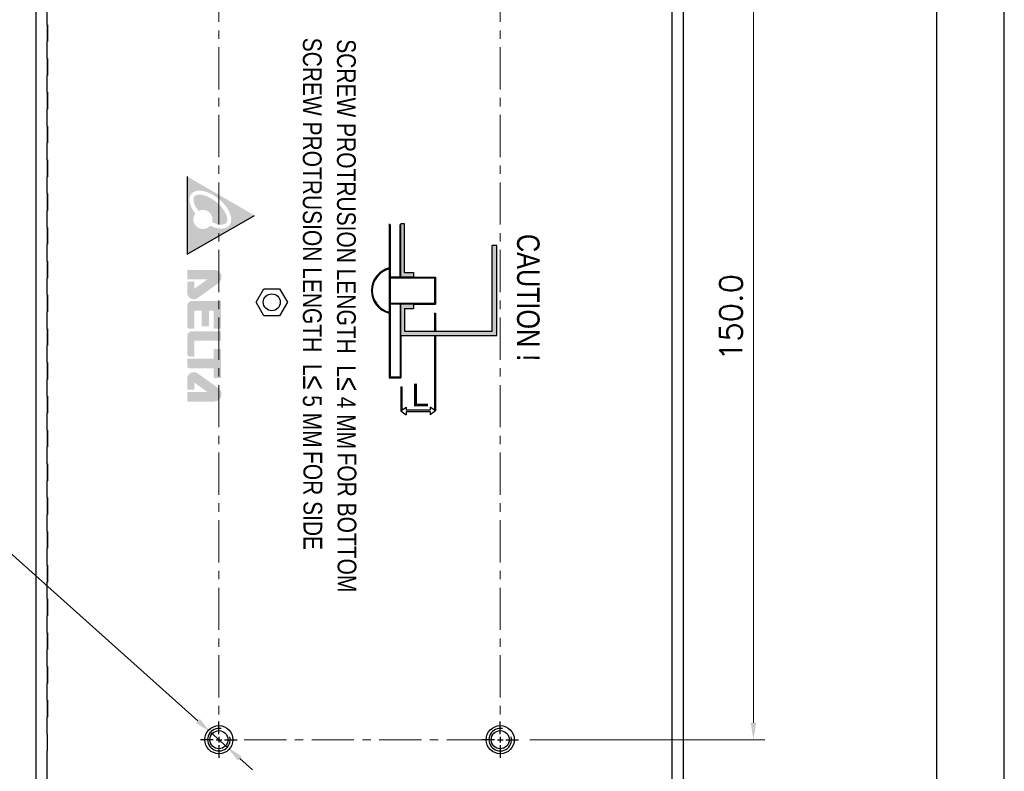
# Model space of a CAD drawing. Header units: inches. Extents: x 0 to 5108, y 0 to 2887.
# Tile 8 of 9: x 341 to 516, y 103 to 237. Entities that reach past the tile are written whole.
import ezdxf

# ---------------------------------------------------------------- set-up
doc = ezdxf.new("R2010")
doc.units = ezdxf.units.IN
doc.header["$MEASUREMENT"] = 0
doc.linetypes.add('CENTER', pattern=[0.6, 0.375, -0.075, 0.075, -0.075])
doc.linetypes.add('CENTER2', pattern=[28.574999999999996, 19.05, -3.174999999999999, 3.174999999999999, -3.174999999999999])
doc.layers.add('Center', color=1, linetype='CENTER2', lineweight=9)
doc.layers.add('Dimension', color=2, linetype='Continuous', lineweight=9)
doc.styles.add('arial', font='arial.ttf', dxfattribs={"height": 5})
doc.styles.add('ROMANS', font='romans')
doc.dimstyles.new('yutana', dxfattribs={"dimscale": 2, "dimtxt": 2, "dimasz": 1.5, "dimexe": 1, "dimexo": 1, "dimgap": 1, "dimtad": 1, "dimdec": 1, "dimzin": 0, "dimdsep": 46, "dimtxsty": 'ROMANS', "dimcen": 0, "dimadec": 0, "dimazin": 0, "dimtp": 0.01, "dimtm": 0.01, "dimtfac": 1, "dimtdec": 1, "dimtmove": 0, "dimatfit": 3, "dimfxl": 1, "dimtolj": 1, "dimtzin": 0, "dimlwd": 0, "dimlwe": 0, "dimarcsym": 0})

# ---------------------------------------------------------------- blocks, each defined once
blk = doc.blocks.new('*D2')
at = {"color": 0, "lineweight": 0}
for p, q in [((306.8088059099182, 143.6058698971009), (337.5707106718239, 143.6058698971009)), ((337.5707106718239, 143.6058698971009), (372.7006717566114, 112.1381564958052)), ((377.9147313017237, 107.4676551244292), (374.9352687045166, 110.1365130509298)), ((380.149328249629, 105.4660116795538), (382.3839251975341, 103.4643682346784))]:
    blk.add_line(p, q, dxfattribs=at)
at = {"color": 0}
for points in [[(373.034278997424, 112.510589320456), (372.3670645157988, 111.7657236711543), (374.9352687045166, 110.1365130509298)], [(380.4829354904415, 105.8384445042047), (379.8157210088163, 105.0935788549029), (377.9147313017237, 107.4676551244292)]]:
    blk.add_solid(points, dxfattribs=at)
at = {"layer": 'Defpoints', "color": 0}
for p in [(374.9352687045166, 110.1365130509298), (377.9147313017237, 107.4676551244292)]:
    blk.add_point(p, dxfattribs=at)
at = {"color": 0, "insert": (321.1897582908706, 147.6058698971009), "char_height": 4, "attachment_point": 5, "style": 'ROMANS'}
blk.add_mtext('\\A1;4-M4x0.7', dxfattribs=at)
blk = doc.blocks.new('*D13')
at = {"layer": 'Defpoints', "color": 0}
for p in [(429.6750000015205, 258.8020840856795), (471.4250000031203, 258.8020840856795), (429.6750000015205, 108.8020840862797)]:
    blk.add_point(p, dxfattribs=at)
at = {"layer": 'Dimension', "color": 0, "lineweight": 0}
for p, q in [((431.6750000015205, 258.8020840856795), (473.4250000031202, 258.8020840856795)), ((471.4250000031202, 111.8020840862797), (471.4250000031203, 255.8020840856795)), ((431.6750000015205, 108.8020840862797), (473.4250000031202, 108.8020840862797))]:
    blk.add_line(p, q, dxfattribs=at)
at = {"layer": 'Dimension', "color": 0}
for points in [[(470.9250000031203, 255.8020840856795), (471.9250000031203, 255.8020840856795), (471.4250000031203, 258.8020840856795)], [(470.9250000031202, 111.8020840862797), (471.9250000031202, 111.8020840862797), (471.4250000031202, 108.8020840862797)]]:
    blk.add_solid(points, dxfattribs=at)
at = {"layer": 'Dimension', "color": 0, "insert": (467.4250000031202, 183.8020840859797), "char_height": 4, "attachment_point": 5, "rotation": 90, "style": 'ROMANS'}
blk.add_mtext('\\A1;150.0', dxfattribs=at)

msp = doc.modelspace()

# ---------------------------------------------------------------- hatches: boundary and pattern name
h = msp.add_hatch(color=256)
h.dxf.hatch_style = 1
h.paths.add_polyline_path([(382.7482206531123, 201.9378335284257), (370.796653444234, 208.8380740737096), (370.7966534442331, 195.0375929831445)])
edge = h.paths.add_edge_path(flags=16)
edge.add_arc((373.591971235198, 201.2223634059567), 1.700408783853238, 142.4654100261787, 180.0000000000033, ccw=False)
edge.add_ellipse((374.9199230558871, 202.9599331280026), major_axis=(3.37095474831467, -2.810774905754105), ratio=0.5515404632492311, start_angle=-50.94002220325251, end_angle=234.5117518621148, ccw=False)
edge.add_arc((373.591971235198, 201.2223634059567), 1.700408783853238, -180, -40.650069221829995, ccw=False)
h = msp.add_hatch(color=256)
h.dxf.hatch_style = 1
edge = h.paths.add_edge_path()
edge.add_spline(control_points=[(375.2220759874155, 200.7384744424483), (375.7059661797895, 200.5064822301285), (376.1787439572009, 200.3647728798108), (376.8431966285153, 200.2863442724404), (377.0752721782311, 200.2977314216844), (377.437297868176, 200.3769035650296), (377.565533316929, 200.4417109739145), (377.6909712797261, 200.5437801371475), (377.7199152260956, 200.5724616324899), (377.7458741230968, 200.6035940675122), (377.8015427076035, 200.6703572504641), (377.84496158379, 200.7487951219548), (377.9075499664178, 200.9557634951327), (377.9252967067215, 201.0849458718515), (377.9138911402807, 201.3956988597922), (377.884355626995, 201.5765350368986), (377.7123371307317, 202.1604716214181), (377.4868168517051, 202.6097854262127), (376.8441950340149, 203.49777982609), (376.4288418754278, 203.9361824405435), (375.5042487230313, 204.6934253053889), (374.9955784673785, 205.0117538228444), (374.010737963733, 205.4579908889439), (373.5352610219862, 205.5840620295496), (372.8966944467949, 205.6321163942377), (372.6837630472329, 205.6114676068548), (372.3552272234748, 205.5223103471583), (372.2406489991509, 205.4569667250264), (372.0729777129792, 205.3059920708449), (372.0141497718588, 205.2186408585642), (371.9296518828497, 204.9684948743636), (371.9077282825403, 204.8028465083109), (371.9429741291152, 204.3903341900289), (372.0008896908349, 204.1455384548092), (372.2095133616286, 203.6153104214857), (372.3597241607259, 203.3303142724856), (372.6230833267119, 202.9353946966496), (372.701256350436, 202.8268265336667), (372.7846674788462, 202.7189096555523)], knot_values=[5.142122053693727, 5.142122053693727, 5.142122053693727, 5.142122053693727, 5.580800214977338, 5.580800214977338, 5.878382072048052, 5.878382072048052, 6.175963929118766, 6.175963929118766, 6.283185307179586, 6.283185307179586, 6.283185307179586, 6.513120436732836, 6.513120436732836, 6.743055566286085, 6.743055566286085, 6.972990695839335, 6.972990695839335, 7.421469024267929, 7.421469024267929, 7.869947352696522, 7.869947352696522, 8.318425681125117, 8.318425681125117, 8.76690400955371, 8.76690400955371, 9.056295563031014, 9.056295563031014, 9.34568711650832, 9.34568711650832, 9.635078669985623, 9.635078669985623, 9.924470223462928, 9.924470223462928, 10.21386177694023, 10.21386177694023, 10.50325333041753, 10.50325333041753, 10.61274190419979, 10.61274190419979, 10.61274190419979, 10.61274190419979], degree=3, periodic=0)
edge.add_arc((373.591971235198, 201.2223634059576), 1.700408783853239, -2.5977442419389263e-11, 118.3444017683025, ccw=False)
edge.add_arc((373.591971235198, 201.2223634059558), 1.700408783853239, -16.533274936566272, 2.5977442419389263e-11, ccw=False)
for points in [[(409.4309909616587, 191.7768958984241), (411.0309909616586, 191.7768958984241), (411.0309909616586, 190.9768958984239), (408.7909909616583, 190.9768958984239), (408.7909909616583, 200.46409407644), (409.4309909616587, 200.46409407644)], [(424.9989909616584, 181.376895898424), (424.9989909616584, 196.5768958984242), (425.7989909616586, 196.5768958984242), (425.7989909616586, 180.5768958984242), (414.7349253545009, 180.5768958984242), (408.7909909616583, 180.5768958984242), (408.7909909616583, 186.1768958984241), (411.0309909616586, 186.1768958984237), (411.0309909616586, 185.3768958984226), (409.4309909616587, 185.376895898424), (409.4309909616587, 181.376895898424)]]:
    msp.add_hatch(color=256).paths.add_polyline_path(points)
h = msp.add_hatch(color=256)
h.paths.add_polyline_path([(370.7975823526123, 192.2629973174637), (370.7975823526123, 190.5514993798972), (374.3667445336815, 190.5514993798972), (372.0812053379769, 188.910462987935), (372.0812053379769, 190.1580524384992), (370.7975823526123, 190.1580524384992), (370.7975823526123, 188.2203215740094, 0.6105006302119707), (372.6653052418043, 187.2607795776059), (376.355781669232, 189.9105731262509, 0.7283703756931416), (375.5976453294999, 192.2629973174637)])
h.paths.add_polyline_path([(370.7975823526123, 182.2399159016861, 0.4142135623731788), (371.2402110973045, 181.7972871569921), (372.0812053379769, 181.7972871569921), (372.0812053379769, 185.0235586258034), (373.3648292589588, 185.0235586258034), (373.3648292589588, 182.225161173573), (374.6484522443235, 182.225161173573), (374.6484522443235, 185.0235586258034), (375.5042012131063, 185.0235586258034), (375.5042012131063, 181.7972871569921), (376.787824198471, 181.7972871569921), (376.787824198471, 186.735056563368), (371.6533313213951, 186.735056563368, 0.4142135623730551), (370.7975823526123, 185.8793075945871)])
h.paths.add_polyline_path([(372.0812053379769, 179.6579152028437), (376.787824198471, 179.6579152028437), (376.787824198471, 181.3694122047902), (371.6520658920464, 181.3694122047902, 0.413780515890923), (370.7975823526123, 180.5136641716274), (370.7975823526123, 177.3021464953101, 0.4142135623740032), (371.2402110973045, 176.8595177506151), (372.0812053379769, 176.8595177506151)])
h.paths.add_polyline_path([(375.5042012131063, 174.7545719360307), (375.5042012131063, 173.0430739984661), (376.787824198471, 173.0430739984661), (376.787824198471, 178.1775678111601), (375.5042012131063, 178.1775678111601), (375.5042012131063, 176.4660698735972), (370.7975823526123, 176.4660698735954), (370.7975823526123, 175.1972006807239, 0.4142135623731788), (371.2402110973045, 174.7545719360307)])
h.paths.add_polyline_path([(374.3667445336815, 170.5840259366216), (370.7975823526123, 170.5840259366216), (370.7975823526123, 168.8725279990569), (375.5976453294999, 168.8725279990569, 0.7283703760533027), (376.3557816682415, 171.2249521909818), (372.6653052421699, 173.8747457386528, 0.6105006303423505), (370.7975823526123, 172.9152037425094), (370.7975823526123, 170.9774738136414), (372.0812053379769, 170.9774738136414), (372.0812053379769, 172.2250623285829)])

# ---------------------------------------------------------------- linework, layer by layer
for p, q in [((343.9250000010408, 291.3020840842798), (343.9250000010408, 76.30208408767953)), ((343.9250000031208, 291.3020840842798), (343.9250000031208, 76.30208408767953)), ((458.9250000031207, 291.3020840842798), (458.9250000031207, 76.30208408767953)), ((458.9250000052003, 291.3020840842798), (458.9250000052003, 76.30208408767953)), ((343.9250000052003, 287.3020840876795), (343.9250000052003, 78.80208408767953)), ((458.9250000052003, 287.3020840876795), (458.9250000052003, 78.80208408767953)), ((345.9250000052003, 235.8020840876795), (345.9250000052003, 238.8020840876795)), ((456.9250000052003, 238.8020840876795), (456.9250000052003, 235.8020840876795)), ((345.9250000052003, 235.8020840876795), (345.9250000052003, 232.8020840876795)), ((346.0250000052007, 232.8020840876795), (346.0250000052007, 235.8020840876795)), ((456.9250000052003, 235.8020840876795), (456.9250000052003, 232.8020840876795)), ((345.9250000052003, 229.8020840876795), (345.9250000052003, 232.8020840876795)), ((456.9250000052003, 232.8020840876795), (456.9250000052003, 229.8020840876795)), ((345.9250000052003, 229.8020840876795), (345.9250000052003, 226.8020840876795)), ((346.0250000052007, 226.8020840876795), (346.0250000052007, 229.8020840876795)), ((456.9250000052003, 229.8020840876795), (456.9250000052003, 226.8020840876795)), ((345.9250000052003, 223.8020840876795), (345.9250000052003, 226.8020840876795)), ((456.9250000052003, 226.8020840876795), (456.9250000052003, 223.8020840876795)), ((345.9250000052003, 223.8020840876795), (345.9250000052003, 220.8020840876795)), ((346.0250000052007, 220.8020840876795), (346.0250000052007, 223.8020840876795)), ((456.9250000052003, 223.8020840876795), (456.9250000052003, 220.8020840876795)), ((345.9250000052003, 217.8020840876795), (345.9250000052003, 220.8020840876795)), ((456.9250000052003, 220.8020840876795), (456.9250000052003, 217.8020840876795)), ((345.9250000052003, 217.8020840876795), (345.9250000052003, 214.8020840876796)), ((346.0250000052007, 214.8020840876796), (346.0250000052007, 217.8020840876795)), ((456.9250000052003, 217.8020840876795), (456.9250000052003, 214.8020840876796)), ((345.9250000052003, 211.8020840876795), (345.9250000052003, 214.8020840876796)), ((456.9250000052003, 214.8020840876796), (456.9250000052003, 211.8020840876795)), ((345.9250000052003, 211.8020840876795), (345.9250000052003, 208.8020840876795)), ((346.0250000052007, 208.8020840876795), (346.0250000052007, 211.8020840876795)), ((456.9250000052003, 211.8020840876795), (456.9250000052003, 208.8020840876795)), ((345.9250000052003, 205.8020840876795), (345.9250000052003, 208.8020840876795)), ((370.7966534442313, 208.8380740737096), (370.7966534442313, 195.0375929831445)), ((456.9250000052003, 208.8020840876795), (456.9250000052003, 205.8020840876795)), ((345.9250000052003, 205.8020840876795), (345.9250000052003, 202.8020840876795)), ((346.0250000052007, 202.8020840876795), (346.0250000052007, 205.8020840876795)), ((456.9250000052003, 205.8020840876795), (456.9250000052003, 202.8020840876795)), ((345.9250000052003, 199.8020840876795), (345.9250000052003, 202.8020840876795)), ((370.7966534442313, 195.0375929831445), (382.7482206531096, 201.9378335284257)), ((456.9250000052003, 202.8020840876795), (456.9250000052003, 199.8020840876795)), ((345.9250000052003, 199.8020840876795), (345.9250000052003, 196.8020840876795)), ((346.0250000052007, 196.8020840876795), (346.0250000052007, 199.8020840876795)), ((406.710990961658, 200.46409407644), (406.710990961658, 192.5922694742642)), ((406.8709909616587, 200.3040940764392), (406.8709909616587, 173.2580825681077)), ((408.6309909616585, 190.9768958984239), (408.6309909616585, 200.3040940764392)), ((409.4309909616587, 200.46409407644), (408.7909909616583, 200.46409407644)), ((408.7909909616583, 190.9768958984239), (408.7909909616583, 200.46409407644)), ((409.4309909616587, 191.7768958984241), (409.4309909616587, 200.46409407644)), ((456.9250000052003, 199.8020840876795), (456.9250000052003, 196.8020840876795)), ((345.9250000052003, 193.8020840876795), (345.9250000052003, 196.8020840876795)), ((425.7989909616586, 196.5768958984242), (424.9989909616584, 196.5768958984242)), ((424.9989909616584, 181.376895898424), (424.9989909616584, 196.5768958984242)), ((425.7989909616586, 180.5768958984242), (425.7989909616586, 196.5768958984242)), ((456.9250000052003, 196.8020840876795), (456.9250000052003, 193.8020840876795)), ((345.9250000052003, 193.8020840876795), (345.9250000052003, 190.8020840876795)), ((346.0250000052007, 190.8020840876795), (346.0250000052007, 193.8020840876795)), ((456.9250000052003, 193.8020840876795), (456.9250000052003, 190.8020840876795)), ((345.9250000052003, 187.8020840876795), (345.9250000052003, 190.8020840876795)), ((406.710990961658, 192.4276651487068), (406.710990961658, 184.726551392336)), ((408.7909909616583, 190.9768958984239), (406.8709909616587, 190.9768958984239)), ((406.8709909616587, 190.8168958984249), (414.7349253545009, 190.8168958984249)), ((411.0309909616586, 190.9768958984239), (408.7909909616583, 190.9768958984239)), ((409.4309909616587, 191.7768958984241), (411.0309909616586, 191.7768958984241)), ((411.0309909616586, 191.7768958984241), (411.0309909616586, 190.9768958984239)), ((411.0309909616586, 190.9768958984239), (414.8949253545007, 190.9768958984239)), ((414.7349253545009, 190.8168958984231), (414.7349253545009, 186.3368958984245)), ((414.8949253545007, 190.9768958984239), (414.8949253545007, 186.1768958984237)), ((456.9250000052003, 190.8020840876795), (456.9250000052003, 187.8020840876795)), ((345.9250000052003, 187.8020840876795), (345.9250000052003, 184.8020840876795)), ((346.0250000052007, 184.8020840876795), (346.0250000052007, 187.8020840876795)), ((383.0537198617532, 186.5020840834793), (384.4393599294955, 188.9020830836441)), ((383.0537198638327, 186.5020840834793), (384.439359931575, 188.9020830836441)), ((384.4393599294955, 188.9020830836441), (387.2106400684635, 188.9020830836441)), ((384.439359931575, 188.9020830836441), (387.2106400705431, 188.9020830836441)), ((387.2106400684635, 188.9020830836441), (388.5962801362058, 186.5020840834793)), ((387.2106400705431, 188.9020830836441), (388.5962801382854, 186.5020840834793)), ((456.9250000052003, 187.8020840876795), (456.9250000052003, 184.8020840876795)), ((384.4393599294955, 184.1020850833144), (383.0537198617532, 186.5020840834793)), ((384.439359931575, 184.1020850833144), (383.0537198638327, 186.5020840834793)), ((388.5962801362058, 186.5020840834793), (387.2106400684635, 184.1020850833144)), ((388.5962801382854, 186.5020840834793), (387.2106400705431, 184.1020850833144)), ((406.8709909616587, 186.3368958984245), (414.7349253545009, 186.3368958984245)), ((408.7909909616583, 186.1768958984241), (406.8709909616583, 186.1768958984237)), ((408.6309909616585, 186.1768958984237), (408.6309909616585, 180.5768958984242)), ((408.6309909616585, 186.1768958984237), (408.6309909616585, 186.1768958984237)), ((408.7909909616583, 180.5768958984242), (408.7909909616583, 186.1768958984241)), ((411.0309909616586, 186.1768958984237), (408.7909909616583, 186.1768958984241)), ((411.0309909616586, 186.1768958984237), (411.0309909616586, 185.3768958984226)), ((411.0309909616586, 186.1768958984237), (414.8949253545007, 186.1768958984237)), ((345.9250000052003, 181.8020840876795), (345.9250000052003, 184.8020840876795)), ((387.2106400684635, 184.1020850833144), (384.4393599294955, 184.1020850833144)), ((387.2106400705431, 184.1020850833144), (384.439359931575, 184.1020850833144)), ((406.710990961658, 184.5619470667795), (406.710990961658, 173.0980825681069)), ((409.4309909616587, 185.376895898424), (409.4309909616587, 181.376895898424)), ((409.4309909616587, 185.376895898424), (411.0309909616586, 185.3768958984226)), ((414.7349253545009, 184.5768958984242), (414.7349253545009, 181.376895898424)), ((414.7349253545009, 184.5768958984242), (414.8949253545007, 184.5768958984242)), ((414.8949253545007, 184.5768958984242), (414.8949253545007, 181.376895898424)), ((456.9250000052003, 184.8020840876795), (456.9250000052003, 181.8020840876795)), ((345.9250000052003, 181.8020840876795), (345.9250000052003, 178.8020840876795)), ((346.0250000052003, 178.8020840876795), (346.0250000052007, 181.8020840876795)), ((408.6309909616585, 180.5768958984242), (408.6309909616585, 173.2580825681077)), ((408.7909909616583, 180.5768958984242), (408.7909909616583, 173.0980825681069)), ((408.7909909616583, 180.5768958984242), (408.7909909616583, 180.5768958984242)), ((408.7909909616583, 180.5768958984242), (414.7349253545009, 180.5768958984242)), ((409.4309909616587, 181.376895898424), (424.9989909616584, 181.376895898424)), ((414.7349253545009, 180.5768958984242), (414.7349253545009, 167.3149548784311)), ((414.7349253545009, 180.5768958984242), (425.7989909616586, 180.5768958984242)), ((414.8949253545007, 180.5768958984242), (414.8949253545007, 167.198290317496)), ((456.9250000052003, 181.8020840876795), (456.9250000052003, 178.8020840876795)), ((345.9250000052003, 175.8020840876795), (345.9250000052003, 178.8020840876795)), ((456.9250000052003, 178.8020840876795), (456.9250000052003, 175.8020840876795)), ((345.9250000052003, 175.8020840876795), (345.9250000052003, 172.8020840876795)), ((346.0250000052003, 172.8020840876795), (346.0250000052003, 175.8020840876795)), ((456.9250000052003, 175.8020840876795), (456.9250000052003, 172.8020840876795)), ((406.8709909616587, 173.2580825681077), (408.6309909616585, 173.2580825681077)), ((345.9250000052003, 169.8020840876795), (345.9250000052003, 172.8020840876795)), ((406.710990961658, 173.0980825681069), (408.7909909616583, 173.0980825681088)), ((408.7909909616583, 171.498082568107), (408.7909909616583, 167.1982903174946)), ((408.7909909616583, 171.498082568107), (408.9509909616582, 171.498082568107)), ((408.9509909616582, 171.4980825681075), (408.9509909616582, 167.3149548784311)), ((456.9250000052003, 172.8020840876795), (456.9250000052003, 169.8020840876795)), ((345.9250000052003, 169.8020840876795), (345.9250000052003, 166.8020840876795)), ((346.0250000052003, 166.8020840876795), (346.0250000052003, 169.8020840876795)), ((456.9250000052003, 169.8020840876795), (456.9250000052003, 166.8020840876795)), ((345.9250000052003, 163.8020840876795), (345.9250000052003, 166.8020840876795)), ((408.7909909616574, 167.198290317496), (409.7384600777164, 167.889140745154)), ((408.7909909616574, 167.198290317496), (409.7384600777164, 166.5074398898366)), ((409.7384600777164, 167.889140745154), (409.7384600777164, 167.3582903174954)), ((413.9474562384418, 167.3582903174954), (409.7384600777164, 167.3582903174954)), ((409.7384600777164, 167.0382903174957), (409.7384600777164, 166.5074398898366)), ((413.9474562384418, 167.0382903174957), (409.7384600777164, 167.0382903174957)), ((413.9474562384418, 167.889140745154), (413.9474562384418, 167.3582903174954)), ((414.8949253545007, 167.198290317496), (413.9474562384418, 167.889140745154)), ((414.8949253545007, 167.198290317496), (413.9474562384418, 166.5074398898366)), ((413.9474562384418, 167.0382903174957), (413.9474562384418, 166.5074398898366)), ((456.9250000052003, 166.8020840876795), (456.9250000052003, 163.8020840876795)), ((345.9250000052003, 163.8020840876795), (345.9250000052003, 160.8020840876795)), ((346.0250000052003, 160.8020840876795), (346.0250000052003, 163.8020840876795)), ((456.9250000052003, 163.8020840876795), (456.9250000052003, 160.8020840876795)), ((345.9250000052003, 157.8020840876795), (345.9250000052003, 160.8020840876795)), ((456.9250000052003, 160.8020840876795), (456.9250000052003, 157.8020840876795)), ((345.9250000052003, 157.8020840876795), (345.9250000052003, 154.8020840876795)), ((346.0250000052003, 154.8020840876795), (346.0250000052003, 157.8020840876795)), ((456.9250000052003, 157.8020840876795), (456.9250000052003, 154.8020840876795)), ((345.9250000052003, 151.8020840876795), (345.9250000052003, 154.8020840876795)), ((456.9250000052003, 154.8020840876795), (456.9250000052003, 151.8020840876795)), ((345.9250000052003, 151.8020840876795), (345.9250000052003, 148.8020840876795)), ((346.0250000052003, 148.8020840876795), (346.0250000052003, 151.8020840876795)), ((456.9250000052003, 151.8020840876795), (456.9250000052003, 148.8020840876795)), ((345.9250000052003, 145.8020840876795), (345.9250000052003, 148.8020840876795)), ((456.9250000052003, 148.8020840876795), (456.9250000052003, 145.8020840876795)), ((345.9250000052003, 145.8020840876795), (345.9250000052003, 142.8020840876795)), ((346.0250000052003, 142.8020840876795), (346.0250000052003, 145.8020840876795)), ((456.9250000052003, 145.8020840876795), (456.9250000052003, 142.8020840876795)), ((345.9250000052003, 139.8020840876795), (345.9250000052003, 142.8020840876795)), ((456.9250000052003, 142.8020840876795), (456.9250000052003, 139.8020840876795)), ((345.9250000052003, 139.8020840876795), (345.9250000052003, 136.8020840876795)), ((346.0250000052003, 136.8020840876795), (346.0250000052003, 139.8020840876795)), ((456.9250000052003, 139.8020840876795), (456.9250000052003, 136.8020840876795)), ((345.9250000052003, 133.8020840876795), (345.9250000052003, 136.8020840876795)), ((456.9250000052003, 136.8020840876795), (456.9250000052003, 133.8020840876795)), ((345.9250000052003, 133.8020840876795), (345.9250000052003, 130.8020840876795)), ((346.0250000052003, 130.8020840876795), (346.0250000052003, 133.8020840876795)), ((456.9250000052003, 133.8020840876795), (456.9250000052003, 130.8020840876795)), ((345.9250000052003, 127.8020840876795), (345.9250000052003, 130.8020840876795)), ((456.9250000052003, 130.8020840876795), (456.9250000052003, 127.8020840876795)), ((345.9250000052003, 127.8020840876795), (345.9250000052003, 124.8020840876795)), ((346.0250000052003, 124.8020840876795), (346.0250000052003, 127.8020840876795)), ((456.9250000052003, 127.8020840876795), (456.9250000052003, 124.8020840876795)), ((345.9250000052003, 121.8020840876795), (345.9250000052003, 124.8020840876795)), ((456.9250000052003, 124.8020840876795), (456.9250000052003, 121.8020840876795)), ((345.9250000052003, 121.8020840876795), (345.9250000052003, 118.8020840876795)), ((346.0250000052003, 118.8020840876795), (346.0250000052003, 121.8020840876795)), ((456.9250000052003, 121.8020840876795), (456.9250000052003, 118.8020840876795)), ((345.9250000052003, 115.8020840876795), (345.9250000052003, 118.8020840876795)), ((456.9250000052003, 118.8020840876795), (456.9250000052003, 115.8020840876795)), ((345.9250000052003, 115.8020840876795), (345.9250000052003, 112.8020840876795)), ((346.0250000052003, 112.8020840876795), (346.0250000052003, 115.8020840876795)), ((456.9250000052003, 115.8020840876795), (456.9250000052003, 112.8020840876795)), ((345.9250000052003, 109.8020840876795), (345.9250000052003, 112.8020840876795)), ((376.4250000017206, 109.8020840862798), (376.4250000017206, 112.0520840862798)), ((426.4250000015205, 109.8020840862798), (426.4250000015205, 112.0520840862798)), ((456.9250000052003, 112.8020840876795), (456.9250000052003, 109.8020840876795)), ((376.4250000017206, 109.8020840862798), (376.4250000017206, 111.3020840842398)), ((426.4250000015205, 109.8020840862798), (426.4250000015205, 111.3020840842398)), ((345.9250000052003, 109.8020840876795), (345.9250000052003, 106.8020840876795)), ((375.4250000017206, 108.8020840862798), (373.1750000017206, 108.8020840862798)), ((375.4250000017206, 108.8020840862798), (373.9250000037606, 108.8020840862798)), ((375.9250000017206, 108.8020840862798), (376.9250000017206, 108.8020840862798)), ((375.9250000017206, 108.8020840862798), (376.9250000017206, 108.8020840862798)), ((376.4250000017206, 109.3020840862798), (376.4250000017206, 108.3020840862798)), ((376.4250000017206, 109.3020840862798), (376.4250000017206, 108.3020840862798)), ((377.4250000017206, 108.8020840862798), (379.6750000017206, 108.8020840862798)), ((377.4250000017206, 108.8020840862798), (378.9249999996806, 108.8020840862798)), ((425.4250000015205, 108.8020840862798), (423.1750000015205, 108.8020840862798)), ((425.4250000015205, 108.8020840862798), (423.9250000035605, 108.8020840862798)), ((425.9250000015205, 108.8020840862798), (426.9250000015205, 108.8020840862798)), ((425.9250000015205, 108.8020840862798), (426.9250000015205, 108.8020840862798)), ((426.4250000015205, 109.3020840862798), (426.4250000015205, 108.3020840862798)), ((426.4250000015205, 109.3020840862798), (426.4250000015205, 108.3020840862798)), ((427.4250000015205, 108.8020840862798), (429.6750000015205, 108.8020840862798)), ((427.4250000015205, 108.8020840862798), (428.9249999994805, 108.8020840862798)), ((456.9250000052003, 109.8020840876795), (456.9250000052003, 106.8020840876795)), ((345.9250000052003, 78.80208408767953), (345.9250000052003, 106.8020840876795)), ((376.4250000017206, 107.8020840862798), (376.4250000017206, 105.5520840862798)), ((376.4250000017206, 107.8020840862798), (376.4250000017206, 106.3020840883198)), ((426.4250000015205, 107.8020840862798), (426.4250000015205, 105.5520840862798)), ((426.4250000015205, 107.8020840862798), (426.4250000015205, 106.3020840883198)), ((456.9250000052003, 106.8020840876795), (456.9250000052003, 78.80208408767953))]:
    msp.add_line(p, q)
at = {"ltscale": 5}
for points in [[(0, 0), (516, 0), (516, 356.4), (0, 356.4)], [(12, 12), (504, 12), (504, 344.4), (12, 344.4)]]:
    msp.add_lwpolyline(points, close=True, dxfattribs=at)
for centre, radius in [((385.8250000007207, 186.5020840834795), 1.50000000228), ((385.8250000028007, 186.5020840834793), 1.50000000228), ((376.4250000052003, 108.8020840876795), 2.499978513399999), ((376.4250000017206, 108.8020840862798), 1.606346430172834), ((426.4250000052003, 108.8020840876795), 2.499978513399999), ((426.4250000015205, 108.8020840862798), 1.606346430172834)]:
    msp.add_circle(centre, radius)
for centre, radius, start, end in [((407.6610677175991, 188.5771082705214), 4.126035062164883, 103.3126067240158, 256.6873932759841), ((407.6610677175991, 188.5771082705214), 3.966035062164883, 103.8601768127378, 256.1398231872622), ((376.4250000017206, 108.8020840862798), 2, 78.02692940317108, 14.18774525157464), ((426.4250000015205, 108.8020840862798), 2, 78.02692940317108, 14.18774525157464)]:
    msp.add_arc(centre, radius, start, end)
at = {"layer": 'Center', "color": 7, "linetype": 'CENTER', "ltscale": 20}
for p, q in [((376.4249999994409, 255.8020840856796), (376.4249999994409, 110.8020840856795)), ((376.4250000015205, 255.8020840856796), (376.4250000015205, 110.8020840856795)), ((426.4249999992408, 255.8020840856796), (426.4249999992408, 110.8020840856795)), ((426.4250000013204, 255.8020840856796), (426.4250000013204, 110.8020840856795)), ((424.4249999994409, 108.8020840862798), (378.924999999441, 108.8020840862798)), ((424.4250000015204, 108.8020840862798), (378.9250000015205, 108.8020840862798))]:
    msp.add_line(p, q, dxfattribs=at)

# ---------------------------------------------------------------- texts
at = {"style": 'arial', "width": 0.8}
for s, height, p in [('SCREW PROTRUSION LENGTH  L', 3.3332, (391.3545772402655, 233.5027217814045)), ('SCREW PROTRUSION LENGTH  L', 3.3332, (397.4198975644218, 233.231913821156)), ('CAUTION !', 4, (429.4175522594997, 198.6318431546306)), ('≤', 3.999839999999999, (391.3545772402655, 173.4796566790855)), ('≤', 3.999839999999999, (397.4198975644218, 173.2088487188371)), (' 5 MM', 3.333066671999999, (391.3545772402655, 171.0262759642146)), (' 4 MM', 3.333066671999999, (397.4198975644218, 170.7554680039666)), ('FOR SIDE', 3.3332, (391.4614250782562, 160.0775595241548)), ('FOR BOTTOM', 3.3332, (397.5267454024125, 159.8067515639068))]:
    msp.add_text(s, height=height, rotation=270, dxfattribs=at).set_placement(p)
at = {"insert": (410.6675586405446, 172.0216833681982), "char_height": 4, "width": 78.3872, "attachment_point": 1}
msp.add_mtext('{\\fArial|b0|i0|c0|p34;L}', dxfattribs=at)

# ---------------------------------------------------------------- dimensions: what is measured, and where the dimension line sits
dim = msp.add_diameter_dim_2p(p1=(377.9147313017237, 107.4676551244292), p2=(374.9352687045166, 110.1365130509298), text='4-M4x0.7', dimstyle='yutana', override={"dimtoh": 1})
dim.commit()
dim.dimension.update_dxf_attribs({"geometry": '*D2', "text_midpoint": (321.1897582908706, 143.6058698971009), "dimtype": 163})
at = {"layer": 'Dimension', "color": 7}
dim = msp.add_linear_dim(base=(471.4250000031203, 258.8020840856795), p1=(429.6750000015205, 108.8020840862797), p2=(429.6750000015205, 258.8020840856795), angle=90, dimstyle='yutana', override={"dimscale": 2, "dimasz": 1.5}, dxfattribs=at)
dim.commit()
dim.dimension.update_dxf_attribs({"geometry": '*D13', "text_midpoint": (467.4250000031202, 183.8020840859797)})

doc.saveas('drawing.dxf')
